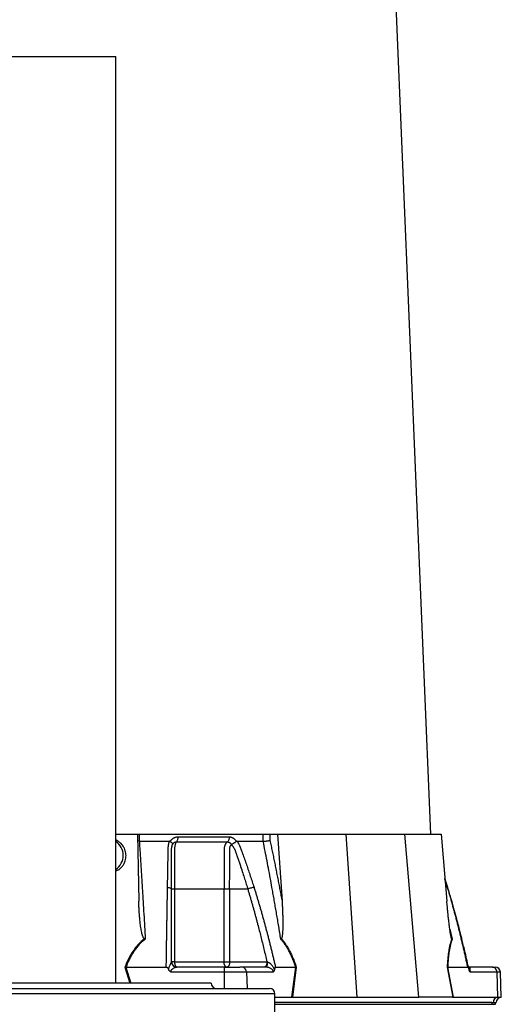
# Model space of a CAD drawing. Extents: x 131 to 726, y 61 to 2144.
# Tile 7 of 11: x 454 to 726, y 599 to 1155. Entities that reach past the tile are written whole.
import ezdxf

# ---------------------------------------------------------------- set-up
doc = ezdxf.new("R2010")
doc.units = 0
doc.layers.get('0').update_dxf_attribs({"linetype": 'CONTINUOUS'})

msp = doc.modelspace()

# ---------------------------------------------------------------- linework, layer by layer
at = {"color": 7, "linetype": 'CONTINUOUS'}
for p, q in [((686.47, 695.04), (650.55, 1548.42)), ((448.32, 1133.72), (508.62, 1133.72)), ((508.62, 610.97), (508.62, 1133.72)), ((508.62, 695.04), (520.89, 695.04)), ((520.89, 695.04), (521.55, 657.25)), ((521.06, 695.04), (521.77, 695.04)), ((521.77, 695.04), (591.7, 695.04)), ((595.52, 695.04), (599.87, 695.04)), ((595.52, 695.04), (595.61, 691.49)), ((599.87, 695.04), (602.41, 657.25)), ((599.87, 695.04), (638.47, 695.04)), ((638.47, 695.04), (644.64, 603.04)), ((638.47, 695.04), (671.81, 695.04)), ((679.59, 603.04), (671.81, 695.04)), ((671.81, 695.04), (692.3, 695.04)), ((692.3, 695.04), (695.49, 657.25)), ((539.32, 690.91), (539.4, 691.04)), ((696.04, 664.9), (694.41, 670.05)), ((695.91, 665), (694.44, 669.71)), ((541.73, 664.04), (541.73, 623.04)), ((569.69, 623.04), (569.69, 664.04)), ((572.85, 664.04), (572.85, 623.04)), ((583.07, 664.04), (572.85, 664.04)), ((695.91, 665), (696.02, 664.89)), ((697.19, 641.36), (698.47, 635.8)), ((541.73, 623.04), (540.06, 623.04)), ((541.73, 623.04), (569.69, 623.04)), ((571.35, 623.04), (572.85, 623.04)), ((572.85, 623.04), (593.87, 623.04)), ((513.68, 620.07), (516.54, 610.97)), ((514.27, 620.04), (514.26, 620.04)), ((514.26, 620.04), (517.11, 610.97)), ((514.27, 620.04), (537.06, 620.04)), ((569.92, 617.15), (539.85, 617.15)), ((569.92, 620.04), (542.98, 620.04)), ((569.92, 607.97), (569.92, 617.15)), ((582.39, 617.15), (569.92, 617.15)), ((593.26, 620.04), (579.79, 620.04)), ((582.39, 617.15), (582.67, 607.97)), ((597.42, 617.15), (582.39, 617.15)), ((598.73, 620.04), (610.12, 620.04)), ((607.97, 603.04), (610.13, 620.04)), ((610.46, 620.07), (608.3, 603.04)), ((610.13, 620.04), (610.12, 620.04)), ((695.68, 620.07), (698.87, 603.04)), ((695.93, 620.04), (695.92, 620.04)), ((695.92, 620.04), (699.11, 603.04)), ((695.93, 620.04), (707.32, 620.04)), ((721.24, 620.04), (707.78, 620.04)), ((707.94, 618.98), (707.83, 619.47)), ((708.02, 618.63), (707.94, 618.98)), ((723.84, 617.15), (708.81, 617.15)), ((721.24, 620.04), (722.08, 620.04)), ((724.27, 603.04), (723.84, 617.15)), ((725.77, 617.15), (723.84, 617.15)), ((726.26, 603.04), (725.77, 617.15)), ((261.43, 607.97), (595.43, 607.97)), ((562.43, 610.97), (294.43, 610.97)), ((598.43, 604.97), (258.43, 604.97)), ((598.43, 580.97), (598.43, 604.97)), ((598.43, 603.04), (607.97, 603.04)), ((720.89, 600.04), (598.43, 600.04)), ((608.3, 603.04), (608.5, 603.04)), ((608.5, 603.04), (644.64, 603.04)), ((644.64, 603.04), (679.59, 603.04)), ((698.76, 603.04), (679.59, 603.04)), ((698.76, 603.04), (698.87, 603.04)), ((699.11, 603.04), (724.27, 603.04)), ((720.89, 600.04), (721.76, 600.04)), ((720.89, 600.04), (720.89, 599.04)), ((722.9, 599.04), (722.9, 600.04)), ((724.27, 603.04), (726.26, 603.04)), ((598.43, 599.04), (720.89, 599.04)), ((720.89, 599.04), (722.9, 599.04))]:
    msp.add_line(p, q, dxfattribs=at)
at = {"color": 7, "linetype": 'CONTINUOUS', "flags": 128}
msp.add_lwpolyline([(593.26, 620.04), (593.47, 620.1), (593.66, 620.26), (593.85, 620.52), (594.01, 620.88), (594.14, 621.31), (594.25, 621.81), (594.31, 622.35), (594.34, 622.92)], dxfattribs=at)
at = {"color": 7, "linetype": 'CONTINUOUS'}
for centre, radius, start, end in [((503.14, 683.09), 9.57, 359.7095, 55.1127), ((503.13, 683), 9.58, 304.9303, 0.2475), ((543, 623.02), 2.98, 181.9709, 269.6723), ((579.59, 617.25), 2.8, 357.991, 85.7803), ((722.77, 617.04), 3, 2, 90), ((565.43, 610.97), 3, 180, 270), ((595.43, 604.97), 3, 0, 90), ((724.59, 600.22), 2.84, 96.5768, 183.6107), ((726.37, 600.04), 3, 92, 179.9782)]:
    msp.add_arc(centre, radius, start, end, dxfattribs=at)
for points, knots in [([(521.77, 695.04), (521.78, 694.27), (521.79, 692.93), (521.81, 691.6), (521.81, 691.04)], [0, 0, 0, 0, 0.583186, 1, 1, 1, 1]), ([(591.7, 695.04), (591.97, 695.04), (592.27, 695.04), (592.93, 695.04), (593.27, 695.04), (593.79, 695.04), (593.96, 695.04), (594.3, 695.04), (594.47, 695.04), (594.95, 695.04), (595.25, 695.04), (595.52, 695.04)], [0, 0, 0, 0, 0.25, 0.25, 0.5, 0.5, 0.625, 0.625, 0.75, 0.75, 1, 1, 1, 1]), ([(591.8, 691.04), (591.79, 691.39), (591.77, 692.18), (591.74, 693.51), (591.71, 694.5), (591.7, 695.04)], [0, 0, 0, 0, 0.25939, 0.592723, 1, 1, 1, 1]), ([(514.35, 683.04), (514.26, 683.94), (514.12, 685.33), (513.35, 687.24), (512.53, 688.58), (511.61, 689.64), (510.85, 690.33), (510.07, 690.92), (509.34, 691.38), (508.81, 691.61), (508.62, 691.69)], [0, 0, 0, 0, 0.246285, 0.37913, 0.559443, 0.673795, 0.762228, 0.842005, 0.940512, 1, 1, 1, 1]), ([(521.81, 691.04), (521.49, 691.05), (521.17, 691.06), (520.96, 691.09), (520.96, 691.09)], [0, 0, 0, 0, 0.990028, 1, 1, 1, 1]), ([(521.81, 691.04), (521.88, 690.01), (522.02, 687.96), (522.22, 684.88), (522.43, 681.8), (522.62, 678.74), (522.82, 675.68), (523.01, 672.62), (523.2, 669.58), (523.39, 666.54), (523.65, 662.29), (523.98, 656.77), (524.38, 649.93), (524.79, 642.92), (525.05, 638.19), (525.18, 635.8)], [0, 0, 0, 0, 0.056234, 0.112295, 0.168185, 0.223906, 0.279457, 0.334841, 0.390058, 0.44511, 0.499998, 0.620848, 0.744468, 0.870853, 1, 1, 1, 1]), ([(537.77, 665), (537.79, 665.62), (537.81, 666.85), (537.84, 668.69), (537.87, 670.52), (537.91, 672.34), (537.94, 674.15), (537.97, 675.94), (538.01, 678.2), (538.06, 680.89), (538.11, 683.41), (538.14, 685.12), (538.15, 685.99), (538.17, 686.71), (538.18, 687.34), (538.21, 687.91), (538.24, 688.35), (538.29, 688.76), (538.37, 689.24), (538.48, 689.8), (538.64, 690.43), (538.78, 690.84), (538.85, 691.04)], [0, 0, 0, 0, 0.069743, 0.1392, 0.208375, 0.277268, 0.345882, 0.414218, 0.482278, 0.603106, 0.723193, 0.771573, 0.80044, 0.823382, 0.854554, 0.873329, 0.889757, 0.9055, 0.9218, 0.947614, 0.973654, 1, 1, 1, 1]), ([(539.32, 690.91), (539.3, 690.92), (539.25, 690.95), (539.18, 690.98), (539.1, 691.01), (539.02, 691.03), (538.94, 691.04), (538.88, 691.04), (538.85, 691.04)], [0, 0, 0, 0, 0.156601, 0.315801, 0.47871, 0.646395, 0.819853, 1, 1, 1, 1]), ([(539.32, 690.91), (539.36, 690.88), (539.44, 690.83), (539.56, 690.74), (539.67, 690.66), (539.77, 690.58), (539.86, 690.5), (540.03, 690.36), (540.24, 690.15), (540.45, 689.87), (540.58, 689.63), (540.62, 689.45), (540.61, 689.34), (540.6, 689.26), (540.56, 689.16), (540.54, 689.09), (540.52, 689.05)], [0, 0, 0, 0, 0.044801, 0.088906, 0.132216, 0.174638, 0.216088, 0.256486, 0.399031, 0.545508, 0.705914, 0.830494, 0.883119, 0.922429, 0.961759, 1, 1, 1, 1]), ([(539.4, 691.04), (539.44, 691.11), (539.52, 691.24), (539.65, 691.44), (539.79, 691.62), (539.93, 691.8), (540.08, 691.97), (540.23, 692.13), (540.4, 692.28), (540.57, 692.42), (540.74, 692.56), (540.92, 692.69), (541.11, 692.81), (541.31, 692.93), (541.57, 693.06), (541.9, 693.21), (542.31, 693.35), (542.72, 693.44), (543.15, 693.5), (543.44, 693.51), (543.58, 693.52)], [0, 0, 0, 0, 0.0442437, 0.0880933, 0.1316305, 0.1749386, 0.2181022, 0.2612068, 0.3043383, 0.3475824, 0.3910241, 0.4347473, 0.4788343, 0.5233652, 0.5684181, 0.6547628, 0.7404819, 0.8261878, 0.9124937, 1, 1, 1, 1]), ([(540.06, 664.04), (540.06, 664.94), (540.06, 666.85), (540.06, 669.87), (540.06, 673.19), (540.06, 676.22), (540.06, 678.83), (540.06, 680.93), (540.06, 682.53), (540.06, 683.6), (540.06, 684.08), (540.06, 684.38), (540.06, 684.57), (540.06, 684.68), (540.06, 684.88), (540.06, 685.16), (540.06, 685.46), (540.06, 685.7), (540.06, 685.94), (540.07, 686.24), (540.07, 686.58), (540.09, 687.04), (540.15, 687.52), (540.23, 687.98), (540.31, 688.35), (540.41, 688.7), (540.48, 688.93), (540.52, 689.05)], [0, 0, 0, 0, 0.104941, 0.222488, 0.352866, 0.496096, 0.578766, 0.661433, 0.744097, 0.769262, 0.788356, 0.801302, 0.805455, 0.810106, 0.81478, 0.829013, 0.843112, 0.850292, 0.85751, 0.872044, 0.88696, 0.899889, 0.930226, 0.948666, 0.963047, 0.981169, 1, 1, 1, 1]), ([(540.52, 689.05), (540.53, 689.08), (540.56, 689.15), (540.61, 689.25), (540.66, 689.34), (540.73, 689.47), (540.82, 689.63), (540.99, 689.84), (541.18, 690.05), (541.39, 690.21), (541.58, 690.34), (541.78, 690.45), (542.01, 690.54), (542.25, 690.61), (542.51, 690.65), (542.69, 690.65), (542.78, 690.65)], [0, 0, 0, 0, 0.032681, 0.071496, 0.105129, 0.132949, 0.210733, 0.286751, 0.397663, 0.491385, 0.553123, 0.640746, 0.724092, 0.812154, 0.904381, 1, 1, 1, 1]), ([(542.78, 690.65), (542.68, 690.53), (542.58, 690.37), (542.4, 690), (542.31, 689.8), (542.15, 689.33), (542.08, 689.07), (541.95, 688.52), (541.89, 688.23), (541.8, 687.6), (541.77, 687.27), (541.74, 686.78), (541.73, 686.62), (541.73, 686.38), (541.73, 686.29), (541.73, 686.2), (541.73, 686.2), (541.73, 686.19), (541.73, 686.18), (541.73, 686.15), (541.73, 685.88), (541.73, 684.59), (541.73, 681.29), (541.73, 674.19), (541.73, 668.1), (541.73, 664.04)], [0, 0, 0, 0, 0.015625, 0.015625, 0.03125, 0.03125, 0.046875, 0.046875, 0.0625, 0.0625, 0.078125, 0.078125, 0.085938, 0.085938, 0.089844, 0.089844, 0.090332, 0.090332, 0.09082, 0.091797, 0.09375, 0.125, 0.25, 0.5, 1, 1, 1, 1]), ([(543.58, 693.52), (543.58, 693.23), (543.57, 692.94), (543.5, 692.35), (543.45, 692.07), (543.3, 691.54), (543.21, 691.31), (543.01, 690.92), (542.89, 690.77), (542.78, 690.65)], [0, 0, 0, 0, 0.25, 0.25, 0.5, 0.5, 0.75, 0.75, 1, 1, 1, 1]), ([(542.78, 690.65), (543.23, 690.65), (544.17, 690.65), (545.65, 690.65), (547.26, 690.65), (549.09, 690.65), (551.08, 690.65), (553.19, 690.65), (555.3, 690.65), (557.4, 690.65), (559.46, 690.65), (561.44, 690.65), (563.39, 690.65), (565.69, 690.65), (568.04, 690.65), (570.11, 690.65), (571.18, 690.65), (571.56, 690.65)], [0, 0, 0, 0, 0.045262, 0.095013, 0.149541, 0.208927, 0.281499, 0.353131, 0.425528, 0.499999, 0.571174, 0.640014, 0.708371, 0.777156, 0.883638, 0.959746, 1, 1, 1, 1]), ([(571.56, 690.65), (571.51, 690.62), (571.42, 690.56), (571.29, 690.46), (571.16, 690.35), (571.04, 690.22), (570.92, 690.09), (570.81, 689.95), (570.7, 689.81), (570.59, 689.65), (570.49, 689.48), (570.39, 689.31), (570.3, 689.13), (570.22, 688.94), (570.14, 688.74), (570.07, 688.54), (569.94, 688.15), (569.79, 687.53), (569.71, 686.84), (569.69, 686.22), (569.7, 685.77), (569.7, 685.31), (569.7, 683.89), (569.7, 681.44), (569.7, 676.76), (569.69, 670.97), (569.69, 666.33), (569.69, 664.04)], [0, 0, 0, 0, 0.008126, 0.016255, 0.024394, 0.032544, 0.040712, 0.048901, 0.057114, 0.065356, 0.073629, 0.081938, 0.090287, 0.098679, 0.107118, 0.11561, 0.12416, 0.155014, 0.186155, 0.199155, 0.221898, 0.23533, 0.24873, 0.375286, 0.499153, 0.75348, 1, 1, 1, 1]), ([(572.56, 693.52), (572.57, 693.23), (572.55, 692.94), (572.47, 692.35), (572.4, 692.07), (572.21, 691.54), (572.1, 691.31), (571.84, 690.92), (571.7, 690.77), (571.56, 690.65)], [0, 0, 0, 0, 0.25, 0.25, 0.5, 0.5, 0.75, 0.75, 1, 1, 1, 1]), ([(571.56, 690.65), (571.6, 690.65), (571.7, 690.66), (571.84, 690.65), (571.98, 690.63), (572.11, 690.6), (572.23, 690.57), (572.34, 690.53), (572.44, 690.49), (572.59, 690.43), (572.75, 690.34), (572.94, 690.21), (573.15, 690.05), (573.35, 689.84), (573.52, 689.63), (573.62, 689.47), (573.69, 689.34), (573.74, 689.25), (573.79, 689.15), (573.81, 689.09), (573.83, 689.05)], [0, 0, 0, 0, 0.052456, 0.103162, 0.151896, 0.198475, 0.24274, 0.284546, 0.323758, 0.360242, 0.448065, 0.509929, 0.603516, 0.714391, 0.790593, 0.868251, 0.896619, 0.929634, 0.96805, 1, 1, 1, 1]), ([(572.56, 693.52), (572.63, 693.51), (572.76, 693.51), (572.96, 693.5), (573.16, 693.47), (573.36, 693.44), (573.55, 693.39), (573.74, 693.34), (573.93, 693.28), (574.12, 693.2), (574.31, 693.12), (574.55, 693), (574.84, 692.83), (575.16, 692.6), (575.47, 692.35), (575.76, 692.06), (576.02, 691.75), (576.27, 691.41), (576.41, 691.17), (576.49, 691.04)], [0, 0, 0, 0, 0.043916, 0.087465, 0.130721, 0.173758, 0.216653, 0.259482, 0.302321, 0.345248, 0.38834, 0.43167, 0.514885, 0.596537, 0.677146, 0.757249, 0.837396, 0.918134, 1, 1, 1, 1]), ([(572.85, 664.04), (572.85, 665.95), (572.86, 670.19), (572.86, 675.45), (572.86, 679.9), (572.86, 682.28), (572.86, 683.91), (572.86, 684.69), (572.86, 685.39), (572.86, 685.92), (572.85, 686.38), (572.88, 686.84), (572.96, 687.35), (573.08, 687.8), (573.22, 688.17), (573.38, 688.49), (573.54, 688.71), (573.69, 688.9), (573.77, 688.99), (573.83, 689.05)], [0, 0, 0, 0, 0.224579, 0.49878, 0.618695, 0.74817, 0.779071, 0.810518, 0.840295, 0.86108, 0.872866, 0.894645, 0.915199, 0.934879, 0.951407, 0.965889, 0.981854, 0.988832, 1, 1, 1, 1]), ([(573.83, 689.05), (573.83, 689.07), (573.84, 689.11), (573.86, 689.16), (573.9, 689.21), (573.95, 689.27), (574.05, 689.34), (574.25, 689.46), (574.59, 689.64), (575.03, 689.89), (575.47, 690.16), (575.82, 690.39), (576.11, 690.58), (576.34, 690.75), (576.49, 690.85), (576.56, 690.91)], [0, 0, 0, 0, 0.019155, 0.038032, 0.057394, 0.077868, 0.118264, 0.17246, 0.301508, 0.468103, 0.607052, 0.741758, 0.824402, 0.910719, 1, 1, 1, 1]), ([(573.83, 689.05), (573.88, 689), (573.99, 688.9), (574.14, 688.73), (574.29, 688.58), (574.43, 688.42), (574.6, 688.21), (574.83, 687.92), (575.11, 687.5), (575.38, 687.05), (575.6, 686.61), (575.74, 686.28), (575.84, 686.02), (575.9, 685.84), (575.98, 685.64), (576.12, 685.23), (576.35, 684.61), (576.64, 683.8), (577.07, 682.57), (577.64, 680.92), (578.35, 678.82), (579.23, 676.21), (580.22, 673.19), (581.29, 669.86), (582.22, 666.85), (582.8, 664.94), (583.07, 664.04)], [0, 0, 0, 0, 0.008561, 0.0167728, 0.0246891, 0.0323009, 0.0396258, 0.0554466, 0.0736368, 0.0958592, 0.1140673, 0.1287758, 0.1365491, 0.1447972, 0.1506138, 0.1608056, 0.1927756, 0.2256731, 0.2565036, 0.3391097, 0.4217164, 0.5043217, 0.6474393, 0.7777011, 0.8951488, 1, 1, 1, 1]), ([(576.99, 691.04), (576.95, 691.04), (576.89, 691.04), (576.8, 691.02), (576.71, 691), (576.63, 690.96), (576.59, 690.93), (576.56, 690.91)], [0, 0, 0, 0, 0.2153373, 0.4213069, 0.6195324, 0.8117975, 1, 1, 1, 1]), ([(576.99, 691.04), (577.06, 690.94), (577.2, 690.74), (577.4, 690.43), (577.59, 690.12), (577.77, 689.8), (577.95, 689.49), (578.15, 689.12), (578.36, 688.69), (578.56, 688.24), (578.75, 687.8), (578.94, 687.31), (579.22, 686.58), (579.62, 685.49), (580.33, 683.54), (581.28, 680.9), (582.39, 677.74), (583.47, 674.59), (584.53, 671.42), (585.57, 668.23), (586.26, 666.08), (586.6, 665)], [0, 0, 0, 0, 0.013213, 0.026322, 0.039337, 0.052268, 0.065125, 0.077918, 0.097008, 0.116015, 0.130886, 0.148765, 0.172741, 0.214986, 0.275443, 0.39693, 0.518098, 0.637293, 0.757336, 0.878235, 1, 1, 1, 1]), ([(591.8, 691.04), (591.84, 691.05), (591.93, 691.05), (592.07, 691.06), (592.23, 691.06), (592.39, 691.07), (592.56, 691.09), (592.74, 691.1), (592.92, 691.12), (593.12, 691.14), (593.31, 691.16), (593.52, 691.18), (593.81, 691.21), (594.22, 691.26), (594.73, 691.34), (595.18, 691.41), (595.46, 691.46), (595.58, 691.49), (595.61, 691.49)], [0, 0, 0, 0, 0.040811, 0.082728, 0.125723, 0.169756, 0.214777, 0.26073, 0.307544, 0.355141, 0.403434, 0.452325, 0.501712, 0.614919, 0.751138, 0.888653, 0.970145, 1, 1, 1, 1]), ([(601.75, 635.8), (601.55, 637.01), (601.16, 639.4), (600.57, 642.96), (599.98, 646.48), (599.39, 649.97), (598.79, 653.41), (598.2, 656.81), (597.6, 660.17), (596.88, 664.22), (596.02, 668.98), (595, 674.46), (593.96, 679.97), (592.89, 685.5), (592.16, 689.19), (591.8, 691.04)], [0, 0, 0, 0, 0.0649192, 0.1291483, 0.1926869, 0.2555345, 0.3176908, 0.3791552, 0.4399275, 0.5000069, 0.5989219, 0.6983718, 0.7983635, 0.8989038, 1, 1, 1, 1]), ([(595.61, 691.49), (595.82, 690.48), (596.25, 688.46), (596.89, 685.41), (597.52, 682.34), (598.15, 679.26), (598.77, 676.17), (599.39, 673.05), (600, 669.92), (600.61, 666.78), (601.21, 663.62), (601.81, 660.44), (602.21, 658.31), (602.41, 657.25)], [0, 0, 0, 0, 0.088912, 0.178221, 0.267928, 0.358033, 0.448538, 0.539443, 0.630749, 0.722457, 0.814567, 0.907081, 1, 1, 1, 1]), ([(508.62, 674.28), (508.94, 674.4), (509.9, 674.74), (511.27, 675.79), (512.41, 677.02), (513.13, 678.14), (513.56, 679), (514.18, 680.59), (514.28, 681.99), (514.35, 683.04)], [0, 0, 0, 0, 0.09238, 0.275516, 0.459337, 0.544084, 0.631041, 0.720218, 1, 1, 1, 1]), ([(537.06, 620.04), (537.07, 620.88), (537.09, 622.55), (537.13, 625.04), (537.17, 627.52), (537.2, 629.98), (537.24, 632.43), (537.28, 634.86), (537.31, 637.28), (537.35, 639.67), (537.39, 642.06), (537.43, 644.42), (537.47, 646.77), (537.5, 649.11), (537.54, 651.43), (537.58, 653.73), (537.62, 656.01), (537.66, 658.28), (537.7, 660.54), (537.74, 662.78), (537.76, 664.26), (537.77, 665)], [0, 0, 0, 0, 0.055211, 0.110128, 0.164753, 0.219086, 0.273129, 0.326884, 0.38035, 0.43353, 0.486425, 0.539036, 0.591365, 0.643413, 0.695181, 0.746671, 0.797884, 0.848822, 0.899487, 0.949879, 1, 1, 1, 1]), ([(537.77, 665), (538.07, 664.98), (538.38, 664.94), (538.95, 664.82), (539.21, 664.74), (539.63, 664.56), (539.8, 664.46), (540.01, 664.25), (540.06, 664.15), (540.06, 664.04)], [0, 0, 0, 0, 0.25, 0.25, 0.5, 0.5, 0.75, 0.75, 1, 1, 1, 1]), ([(540.06, 623.04), (540.06, 623.83), (540.06, 625.41), (540.06, 627.77), (540.06, 630.13), (540.06, 632.49), (540.06, 634.85), (540.06, 637.2), (540.06, 639.55), (540.06, 641.9), (540.06, 644.65), (540.06, 648.79), (540.06, 653.58), (540.06, 658.26), (540.06, 661.5), (540.06, 663.31), (540.06, 664.04)], [0, 0, 0, 0, 0.057126, 0.114249, 0.171369, 0.228487, 0.285602, 0.342713, 0.399822, 0.456926, 0.514028, 0.600899, 0.760473, 0.866014, 0.945856, 1, 1, 1, 1]), ([(541.73, 664.04), (541.23, 664.04), (540.8, 664.04), (540.22, 664.04), (540.06, 664.04), (540.06, 664.04)], [0, 0, 0, 0, 0.5, 0.5, 1, 1, 1, 1]), ([(572.85, 664.04), (572.37, 664.04), (571.81, 664.04), (570.7, 664.04), (570.16, 664.04), (569.69, 664.04)], [0, 0, 0, 0, 0.5, 0.5, 1, 1, 1, 1]), ([(586.6, 665), (586.39, 664.98), (586.13, 664.94), (585.56, 664.82), (585.23, 664.74), (584.58, 664.56), (584.24, 664.46), (583.62, 664.25), (583.33, 664.15), (583.07, 664.04)], [0, 0, 0, 0, 0.25, 0.25, 0.5, 0.5, 0.75, 0.75, 1, 1, 1, 1]), ([(583.07, 664.04), (583.27, 663.39), (583.67, 662.08), (584.25, 660.1), (584.82, 658.13), (585.39, 656.15), (585.95, 654.17), (586.51, 652.19), (587.06, 650.21), (587.6, 648.22), (588.13, 646.23), (588.8, 643.7), (589.88, 639.56), (591.05, 634.89), (592.18, 630.23), (593.04, 626.64), (593.59, 624.24), (593.87, 623.04)], [0, 0, 0, 0, 0.048617, 0.09723, 0.145837, 0.19444, 0.243038, 0.291632, 0.340223, 0.38881, 0.437394, 0.485974, 0.574238, 0.739435, 0.826287, 0.913142, 1, 1, 1, 1]), ([(586.6, 665), (586.81, 664.33), (587.23, 662.99), (587.85, 660.97), (588.47, 658.93), (589.08, 656.88), (589.69, 654.82), (590.29, 652.74), (590.89, 650.66), (591.48, 648.55), (592.07, 646.44), (592.65, 644.31), (593.23, 642.17), (593.8, 640.02), (594.37, 637.85), (594.93, 635.67), (595.49, 633.48), (596.04, 631.27), (596.59, 629.05), (597.13, 626.82), (597.67, 624.57), (598.2, 622.31), (598.55, 620.8), (598.73, 620.04)], [0, 0, 0, 0, 0.045336, 0.090894, 0.136674, 0.182678, 0.228907, 0.275362, 0.322044, 0.368954, 0.416093, 0.463462, 0.511063, 0.558896, 0.606962, 0.655262, 0.703797, 0.752569, 0.801578, 0.850824, 0.900309, 0.950034, 1, 1, 1, 1]), ([(707.32, 620.04), (707.14, 620.88), (706.78, 622.55), (706.22, 625.04), (705.66, 627.52), (705.1, 629.98), (704.53, 632.43), (703.95, 634.86), (703.37, 637.28), (702.78, 639.67), (702.18, 642.06), (701.58, 644.42), (700.98, 646.77), (700.37, 649.11), (699.75, 651.43), (699.12, 653.73), (698.49, 656.01), (697.86, 658.28), (697.21, 660.54), (696.57, 662.78), (696.13, 664.26), (695.91, 665)], [0, 0, 0, 0, 0.055211, 0.110128, 0.164753, 0.219086, 0.273129, 0.326884, 0.38035, 0.43353, 0.486425, 0.539036, 0.591365, 0.643413, 0.695181, 0.746671, 0.797884, 0.848822, 0.899487, 0.949879, 1, 1, 1, 1]), ([(707.95, 618.98), (707.61, 620.49), (706.94, 623.49), (705.94, 627.78), (705.03, 631.62), (704.25, 634.81), (703.6, 637.42), (702.93, 640.07), (702.11, 643.27), (701.01, 647.46), (699.62, 652.57), (697.95, 658.49), (696.7, 662.69), (696.04, 664.9)], [0, 0, 0, 0, 0.0971816, 0.1942302, 0.2772959, 0.3463718, 0.4014562, 0.4475977, 0.5188175, 0.6102624, 0.7219362, 0.8538539, 1, 1, 1, 1]), ([(524.68, 636.04), (524.66, 636.05), (524.62, 636.08), (524.55, 636.12), (524.49, 636.18), (524.43, 636.25), (524.36, 636.32), (524.3, 636.41), (524.24, 636.51), (524.17, 636.62), (524.11, 636.74), (524.04, 636.86), (523.98, 637), (523.86, 637.29), (523.69, 637.77), (523.44, 638.59), (523.17, 639.71), (522.91, 641.01), (522.68, 642.39), (522.49, 643.7), (522.32, 645.07), (522.13, 646.86), (521.95, 648.78), (521.83, 650.58), (521.73, 652.15), (521.65, 653.78), (521.58, 655.59), (521.56, 656.72), (521.55, 657.25)], [0, 0, 0, 0, 0.003332, 0.006931, 0.010836, 0.015076, 0.019676, 0.024653, 0.030022, 0.035794, 0.041979, 0.048584, 0.055615, 0.063077, 0.09159, 0.125609, 0.181988, 0.250749, 0.308705, 0.375633, 0.433218, 0.500394, 0.625175, 0.69931, 0.750051, 0.843131, 0.926444, 1, 1, 1, 1]), ([(602.41, 657.25), (602.43, 656.89), (602.48, 656.17), (602.54, 655.08), (602.6, 654), (602.65, 652.92), (602.72, 651.28), (602.8, 649.12), (602.85, 646.36), (602.86, 643.69), (602.81, 641.42), (602.72, 639.71), (602.63, 638.59), (602.54, 637.76), (602.45, 637.25), (602.38, 636.9), (602.33, 636.68), (602.27, 636.5), (602.22, 636.34), (602.16, 636.21), (602.09, 636.11), (602.05, 636.06), (602.02, 636.04)], [0, 0, 0, 0, 0.050093, 0.100134, 0.150128, 0.200076, 0.249981, 0.37787, 0.499954, 0.633168, 0.749949, 0.817315, 0.874947, 0.908683, 0.937452, 0.949799, 0.960915, 0.970837, 0.979615, 0.987321, 0.994063, 1, 1, 1, 1]), ([(698.24, 636.04), (698.23, 636.05), (698.21, 636.08), (698.19, 636.12), (698.16, 636.18), (698.13, 636.25), (698.11, 636.32), (698.08, 636.41), (698.05, 636.51), (698.02, 636.62), (697.99, 636.74), (697.95, 636.86), (697.92, 637), (697.86, 637.29), (697.76, 637.77), (697.61, 638.59), (697.43, 639.71), (697.24, 641.01), (697.05, 642.39), (696.88, 643.7), (696.71, 645.07), (696.5, 646.86), (696.29, 648.78), (696.11, 650.58), (695.95, 652.15), (695.8, 653.78), (695.63, 655.59), (695.53, 656.72), (695.49, 657.25)], [0, 0, 0, 0, 0.003332, 0.006931, 0.010836, 0.015076, 0.019676, 0.024653, 0.030022, 0.035794, 0.041979, 0.048584, 0.055615, 0.063077, 0.09159, 0.125609, 0.181988, 0.250749, 0.308705, 0.375633, 0.433218, 0.500394, 0.625175, 0.69931, 0.750051, 0.843131, 0.926444, 1, 1, 1, 1]), ([(524.68, 636.04), (523.4, 635.01), (522.22, 633.9), (520.05, 631.5), (519.06, 630.21), (517.69, 628.18), (517.26, 627.48), (516.43, 626.05), (516.04, 625.33), (514.93, 623.12), (514.27, 621.6), (513.68, 620.07)], [0, 0, 0, 0, 0.25, 0.25, 0.5, 0.5, 0.625, 0.625, 0.75, 0.75, 1, 1, 1, 1]), ([(525.18, 635.8), (525.04, 635.69), (524.76, 635.47), (524.35, 635.13), (523.94, 634.78), (523.54, 634.42), (523.15, 634.06), (522.76, 633.69), (522.38, 633.31), (522.01, 632.92), (521.22, 632.08), (520.07, 630.72), (518.66, 628.77), (517.37, 626.7), (516.42, 624.92), (515.71, 623.46), (515.21, 622.35), (514.73, 621.21), (514.43, 620.44), (514.27, 620.04)], [0, 0, 0, 0, 0.027699, 0.055385, 0.083065, 0.110749, 0.138446, 0.166165, 0.193916, 0.221706, 0.249546, 0.372245, 0.497729, 0.620936, 0.748641, 0.809518, 0.871676, 0.935158, 1, 1, 1, 1]), ([(524.68, 636.04), (524.73, 636.02), (524.83, 635.97), (525, 635.89), (525.12, 635.83), (525.18, 635.8)], [0, 0, 0, 0, 0.297603, 0.631066, 1, 1, 1, 1]), ([(602.02, 636.04), (601.99, 636.02), (601.94, 635.97), (601.87, 635.91), (601.8, 635.85), (601.77, 635.82), (601.75, 635.8)], [0, 0, 0, 0, 0.287142, 0.54905, 0.786434, 1, 1, 1, 1]), ([(610.12, 620.04), (610.05, 620.27), (609.9, 620.72), (609.67, 621.38), (609.44, 622.03), (609.21, 622.67), (608.97, 623.3), (608.73, 623.92), (608.27, 625.07), (607.57, 626.7), (606.56, 628.77), (605.49, 630.72), (604.56, 632.19), (603.83, 633.23), (603.33, 633.91), (602.81, 634.57), (602.29, 635.2), (601.93, 635.6), (601.75, 635.8)], [0, 0, 0, 0, 0.037221, 0.073994, 0.110324, 0.146218, 0.181685, 0.216731, 0.251364, 0.379067, 0.502277, 0.627759, 0.750461, 0.800534, 0.850472, 0.900327, 0.950152, 1, 1, 1, 1]), ([(602.02, 636.04), (602.12, 635.93), (602.33, 635.7), (602.62, 635.35), (602.92, 634.99), (603.21, 634.62), (603.5, 634.25), (603.78, 633.87), (604.06, 633.48), (604.34, 633.08), (604.92, 632.22), (605.79, 630.83), (606.71, 629.15), (607.43, 627.71), (607.97, 626.56), (608.49, 625.35), (609.01, 624.1), (609.51, 622.8), (610, 621.45), (610.31, 620.53), (610.46, 620.07)], [0, 0, 0, 0, 0.0277796, 0.0555522, 0.0833262, 0.1111103, 0.138913, 0.1667429, 0.1946084, 0.2225181, 0.2504804, 0.3736497, 0.4996399, 0.5666146, 0.6349671, 0.7047766, 0.7761172, 0.8490587, 0.923666, 1, 1, 1, 1]), ([(698.24, 636.04), (697.87, 635.01), (697.55, 633.9), (696.99, 631.5), (696.75, 630.21), (696.43, 628.18), (696.34, 627.48), (696.16, 626.05), (696.08, 625.33), (695.87, 623.12), (695.76, 621.6), (695.68, 620.07)], [0, 0, 0, 0, 0.25, 0.25, 0.5, 0.5, 0.625, 0.625, 0.75, 0.75, 1, 1, 1, 1]), ([(698.47, 635.8), (698.43, 635.69), (698.35, 635.47), (698.23, 635.13), (698.12, 634.78), (698.01, 634.42), (697.9, 634.06), (697.79, 633.69), (697.69, 633.31), (697.59, 632.92), (697.38, 632.08), (697.09, 630.72), (696.76, 628.77), (696.48, 626.7), (696.29, 624.92), (696.16, 623.46), (696.07, 622.35), (696, 621.21), (695.95, 620.44), (695.93, 620.04)], [0, 0, 0, 0, 0.0276994, 0.0553846, 0.0830648, 0.110749, 0.1384462, 0.1661655, 0.1939159, 0.2217064, 0.2495458, 0.3722449, 0.4977285, 0.6209352, 0.748641, 0.8095173, 0.8716761, 0.9351577, 1, 1, 1, 1]), ([(698.24, 636.04), (698.26, 636.02), (698.3, 635.97), (698.37, 635.89), (698.43, 635.83), (698.47, 635.8)], [0, 0, 0, 0, 0.297603, 0.631066, 1, 1, 1, 1]), ([(538.37, 618.63), (538.39, 618.71), (538.41, 618.85), (538.45, 619.07), (538.5, 619.29), (538.56, 619.51), (538.63, 619.74), (538.75, 620.11), (538.93, 620.6), (539.18, 621.2), (539.42, 621.75), (539.62, 622.16), (539.76, 622.43), (539.85, 622.61), (539.92, 622.75), (539.98, 622.85), (540.01, 622.9), (540.02, 622.92)], [0, 0, 0, 0, 0.038398, 0.078064, 0.11905, 0.161402, 0.205167, 0.250382, 0.37446, 0.499572, 0.63148, 0.749394, 0.807565, 0.861458, 0.911294, 0.957356, 1, 1, 1, 1]), ([(540.02, 622.92), (540.03, 622.93), (540.04, 622.95), (540.05, 622.99), (540.06, 623.02), (540.06, 623.03), (540.06, 623.04)], [0, 0, 0, 0, 0.281433, 0.541566, 0.780914, 1, 1, 1, 1]), ([(540.06, 623.04), (540.06, 622.69), (540.12, 622.31), (540.42, 621.57), (540.64, 621.21), (541.23, 620.63), (541.59, 620.4), (542.32, 620.11), (542.71, 620.04), (543.06, 620.04)], [0, 0, 0, 0, 0.25, 0.25, 0.5, 0.5, 0.75, 0.75, 1, 1, 1, 1]), ([(541.73, 623.04), (541.73, 623), (541.73, 622.91), (541.73, 622.77), (541.74, 622.63), (541.75, 622.45), (541.78, 622.22), (541.83, 621.84), (541.94, 621.39), (542.1, 620.92), (542.31, 620.53), (542.51, 620.29), (542.69, 620.16), (542.8, 620.09), (542.93, 620.05), (543.01, 620.05), (543.06, 620.04)], [0, 0, 0, 0, 0.0290302, 0.0578479, 0.0869013, 0.1166046, 0.1766612, 0.2401773, 0.3687362, 0.5000233, 0.61758, 0.7598573, 0.8175525, 0.8834294, 0.9318755, 1, 1, 1, 1]), ([(572.85, 623.04), (572.85, 623), (572.85, 622.91), (572.85, 622.77), (572.84, 622.63), (572.83, 622.45), (572.8, 622.22), (572.73, 621.84), (572.62, 621.39), (572.43, 620.92), (572.19, 620.53), (571.97, 620.29), (571.77, 620.16), (571.64, 620.09), (571.5, 620.05), (571.41, 620.05), (571.35, 620.04)], [0, 0, 0, 0, 0.029055, 0.057952, 0.087029, 0.116604, 0.177052, 0.240177, 0.368736, 0.500023, 0.618227, 0.759858, 0.81761, 0.88343, 0.931888, 1, 1, 1, 1]), ([(593.87, 623.04), (593.87, 622.65), (593.83, 622.26), (593.68, 621.53), (593.56, 621.2), (593.29, 620.64), (593.12, 620.42), (592.76, 620.12), (592.56, 620.04), (592.37, 620.04)], [0, 0, 0, 0, 0.25, 0.25, 0.5, 0.5, 0.75, 0.75, 1, 1, 1, 1]), ([(593.87, 623.04), (593.91, 623.03), (594.01, 623.01), (594.17, 622.96), (594.28, 622.94), (594.34, 622.92)], [0, 0, 0, 0, 0.296595, 0.629518, 1, 1, 1, 1]), ([(594.34, 622.92), (594.38, 622.91), (594.47, 622.89), (594.6, 622.84), (594.73, 622.79), (594.87, 622.72), (595.01, 622.64), (595.15, 622.56), (595.3, 622.46), (595.45, 622.35), (595.73, 622.13), (596.14, 621.75), (596.64, 621.2), (597.09, 620.6), (597.43, 620.07), (597.67, 619.63), (597.84, 619.29), (597.99, 618.96), (598.07, 618.74), (598.12, 618.63)], [0, 0, 0, 0, 0.023268, 0.047532, 0.072861, 0.099318, 0.126959, 0.155831, 0.185976, 0.21743, 0.250226, 0.368181, 0.50018, 0.625342, 0.7495, 0.816809, 0.880896, 0.941904, 1, 1, 1, 1]), ([(537.06, 620.04), (537.09, 620.04), (537.15, 620.04), (537.24, 620.02), (537.33, 619.99), (537.44, 619.94), (537.57, 619.85), (537.73, 619.7), (537.88, 619.51), (538.03, 619.3), (538.15, 619.09), (538.27, 618.87), (538.34, 618.71), (538.37, 618.63)], [0, 0, 0, 0, 0.045615, 0.090065, 0.133897, 0.193494, 0.257497, 0.373104, 0.505597, 0.624361, 0.752463, 0.869423, 1, 1, 1, 1]), ([(539.85, 617.15), (539.8, 617.18), (539.69, 617.23), (539.53, 617.32), (539.36, 617.43), (539.17, 617.57), (538.95, 617.77), (538.74, 618.01), (538.53, 618.31), (538.43, 618.52), (538.37, 618.63)], [0, 0, 0, 0, 0.089176, 0.172218, 0.249258, 0.375298, 0.497106, 0.661884, 0.828599, 1, 1, 1, 1]), ([(542.98, 620.04), (542.98, 620.04), (542.97, 620.04), (542.95, 620.04), (542.91, 620.04), (542.81, 620.02), (542.58, 619.95), (542.16, 619.8), (541.61, 619.55), (541.1, 619.29), (540.71, 619.06), (540.43, 618.87), (540.17, 618.69), (539.94, 618.49), (539.78, 618.31), (539.68, 618.16), (539.6, 618), (539.57, 617.83), (539.58, 617.64), (539.64, 617.47), (539.73, 617.3), (539.81, 617.2), (539.85, 617.15)], [0, 0, 0, 0, 0.004951, 0.015741, 0.031359, 0.06243, 0.124835, 0.249878, 0.374544, 0.499291, 0.575979, 0.623803, 0.68636, 0.74883, 0.782257, 0.81157, 0.844509, 0.874438, 0.904713, 0.937044, 0.966322, 1, 1, 1, 1]), ([(569.92, 620.04), (570.03, 620.04), (570.26, 620.04), (570.61, 620.04), (570.96, 620.04), (571.3, 620.04), (571.65, 620.04), (572.23, 620.04), (573.03, 620.04), (574.04, 620.04), (575.01, 620.04), (575.78, 620.04), (576.37, 620.04), (576.79, 620.04), (577.2, 620.04), (577.46, 620.04), (577.6, 620.04)], [0, 0, 0, 0, 0.041371, 0.082669, 0.123931, 0.165197, 0.206505, 0.247893, 0.373918, 0.500006, 0.626031, 0.752118, 0.814142, 0.876044, 0.937953, 1, 1, 1, 1]), ([(569.92, 617.15), (569.92, 617.5), (569.92, 617.87), (569.92, 618.58), (569.92, 618.92), (569.92, 619.48), (569.92, 619.7), (569.92, 619.98), (569.92, 620.04), (569.92, 620.04)], [0, 0, 0, 0, 0.25, 0.25, 0.5, 0.5, 0.75, 0.75, 1, 1, 1, 1]), ([(577.6, 620.04), (577.67, 620.04), (577.81, 620.04), (578.02, 620.04), (578.22, 620.04), (578.42, 620.04), (578.55, 620.04), (578.61, 620.04)], [0, 0, 0, 0, 0.200133, 0.400066, 0.599934, 0.799867, 1, 1, 1, 1]), ([(597.42, 617.15), (597.43, 617.18), (597.46, 617.25), (597.48, 617.36), (597.5, 617.49), (597.51, 617.64), (597.48, 617.83), (597.41, 618), (597.32, 618.16), (597.21, 618.31), (597.06, 618.49), (596.85, 618.69), (596.49, 618.96), (596.01, 619.25), (595.5, 619.5), (595.06, 619.68), (594.71, 619.79), (594.37, 619.89), (594.04, 619.97), (593.75, 620.01), (593.5, 620.04), (593.34, 620.04), (593.26, 620.04)], [0, 0, 0, 0, 0.022854, 0.043778, 0.062921, 0.095244, 0.125548, 0.155382, 0.188205, 0.217516, 0.250968, 0.313407, 0.375933, 0.500343, 0.625028, 0.690864, 0.749711, 0.815611, 0.874691, 0.919424, 0.961047, 1, 1, 1, 1]), ([(598.12, 618.63), (598.1, 618.58), (598.08, 618.47), (598.04, 618.31), (598, 618.16), (597.95, 618.02), (597.9, 617.88), (597.83, 617.73), (597.75, 617.57), (597.65, 617.42), (597.54, 617.28), (597.46, 617.19), (597.42, 617.15)], [0, 0, 0, 0, 0.085843, 0.170234, 0.253492, 0.335948, 0.417946, 0.499831, 0.622229, 0.749342, 0.867634, 1, 1, 1, 1]), ([(598.73, 620.04), (598.72, 620.04), (598.69, 620.04), (598.65, 620.03), (598.62, 620.01), (598.58, 619.97), (598.54, 619.93), (598.51, 619.88), (598.46, 619.81), (598.4, 619.68), (598.31, 619.45), (598.21, 619.1), (598.15, 618.8), (598.12, 618.63)], [0, 0, 0, 0, 0.037435, 0.075337, 0.114198, 0.154472, 0.19657, 0.240851, 0.287623, 0.388379, 0.502384, 0.730462, 1, 1, 1, 1]), ([(707.32, 620.04), (707.34, 620.04), (707.37, 620.04), (707.41, 620.02), (707.46, 619.99), (707.52, 619.94), (707.59, 619.85), (707.67, 619.7), (707.75, 619.51), (707.83, 619.3), (707.9, 619.09), (707.96, 618.87), (708, 618.71), (708.02, 618.63)], [0, 0, 0, 0, 0.045616, 0.090068, 0.133899, 0.193496, 0.257499, 0.373106, 0.505598, 0.624362, 0.752463, 0.869424, 1, 1, 1, 1]), ([(707.78, 620.04), (707.8, 620.04), (707.85, 620.04), (707.93, 620.04), (708, 620.03), (708.06, 620.01), (708.12, 619.99), (708.21, 619.96), (708.32, 619.89), (708.41, 619.79), (708.48, 619.68), (708.55, 619.5), (708.57, 619.29), (708.57, 619.06), (708.56, 618.87), (708.55, 618.69), (708.54, 618.49), (708.53, 618.31), (708.54, 618.16), (708.55, 618), (708.58, 617.83), (708.62, 617.64), (708.68, 617.47), (708.74, 617.3), (708.79, 617.2), (708.81, 617.15)], [0, 0, 0, 0, 0.0190233, 0.0386943, 0.0590673, 0.0801902, 0.1021053, 0.1248496, 0.1838702, 0.2500371, 0.3087223, 0.374743, 0.4994506, 0.5761136, 0.6239225, 0.6864594, 0.7489101, 0.7823265, 0.8116304, 0.844558, 0.8744783, 0.9047431, 0.9370637, 0.9663329, 1, 1, 1, 1]), ([(708.81, 617.15), (708.78, 617.18), (708.72, 617.24), (708.64, 617.33), (708.55, 617.44), (708.45, 617.57), (708.34, 617.77), (708.22, 618.01), (708.11, 618.31), (708.05, 618.52), (708.02, 618.63)], [0, 0, 0, 0, 0.089744, 0.173297, 0.250796, 0.377592, 0.500181, 0.663937, 0.829644, 1, 1, 1, 1]), ([(723.84, 617.15), (723.83, 617.5), (723.76, 617.87), (723.5, 618.58), (723.3, 618.92), (722.8, 619.48), (722.49, 619.7), (721.87, 619.98), (721.54, 620.04), (721.24, 620.04)], [0, 0, 0, 0, 0.25, 0.25, 0.5, 0.5, 0.75, 0.75, 1, 1, 1, 1]), ([(722.75, 620.04), (722.76, 620.04), (722.81, 620.04), (722.65, 620.04), (722.51, 620.04)], [0, 0, 0, 0, 0.106069, 1, 1, 1, 1]), ([(607.97, 603.04), (608, 603.04), (608.04, 603.04), (608.13, 603.04), (608.21, 603.04), (608.27, 603.04), (608.3, 603.04)], [0, 0, 0, 0, 0.2510593, 0.501095, 0.7505825, 1, 1, 1, 1]), ([(698.87, 603.04), (698.89, 603.04), (698.92, 603.04), (698.98, 603.04), (699.04, 603.04), (699.09, 603.04), (699.11, 603.04)], [0, 0, 0, 0, 0.249425, 0.498915, 0.748948, 1, 1, 1, 1]), ([(721.76, 600.04), (721.82, 600.04), (721.93, 600.04), (722.09, 600.04), (722.25, 600.04), (722.39, 600.04), (722.52, 600.04), (722.64, 600.04), (722.76, 600.04), (722.86, 600.04), (722.99, 600.04), (723.11, 600.04), (723.23, 600.04), (723.31, 600.04), (723.36, 600.04), (723.36, 600.04), (723.37, 600.04)], [0, 0, 0, 0, 0.0557695, 0.1113761, 0.1668666, 0.2222883, 0.2776883, 0.3331143, 0.3886134, 0.4442327, 0.5000193, 0.6002774, 0.7001288, 0.799849, 0.8997143, 1, 1, 1, 1])]:
    msp.add_open_spline(points, degree=3, knots=knots, dxfattribs=at)
for points in [[(521.81, 691.04), (527.58, 691.04), (533.26, 691.04), (538.85, 691.04)], [(543.58, 693.52), (553.59, 693.52), (563.28, 693.52), (572.56, 693.52)], [(576.56, 690.91), (576.54, 690.95), (576.51, 691), (576.49, 691.04)], [(576.99, 691.04), (582.05, 691.04), (586.99, 691.04), (591.8, 691.04)], [(569.69, 664.04), (560.72, 664.04), (551.38, 664.04), (541.73, 664.04)], [(571.35, 620.04), (570.44, 620.04), (569.69, 621.39), (569.69, 623.04)], [(569.69, 623.04), (570.18, 623.04), (570.76, 623.04), (571.35, 623.04)], [(514.26, 620.04), (514.07, 620.05), (513.87, 620.06), (513.68, 620.07)], [(579.79, 620.04), (579.45, 620.04), (579.06, 620.04), (578.61, 620.04)], [(610.46, 620.07), (610.34, 620.06), (610.23, 620.05), (610.13, 620.04)], [(695.92, 620.04), (695.83, 620.05), (695.74, 620.06), (695.68, 620.07)]]:
    msp.add_open_spline(points, degree=3, dxfattribs=at)

doc.saveas('drawing.dxf')
